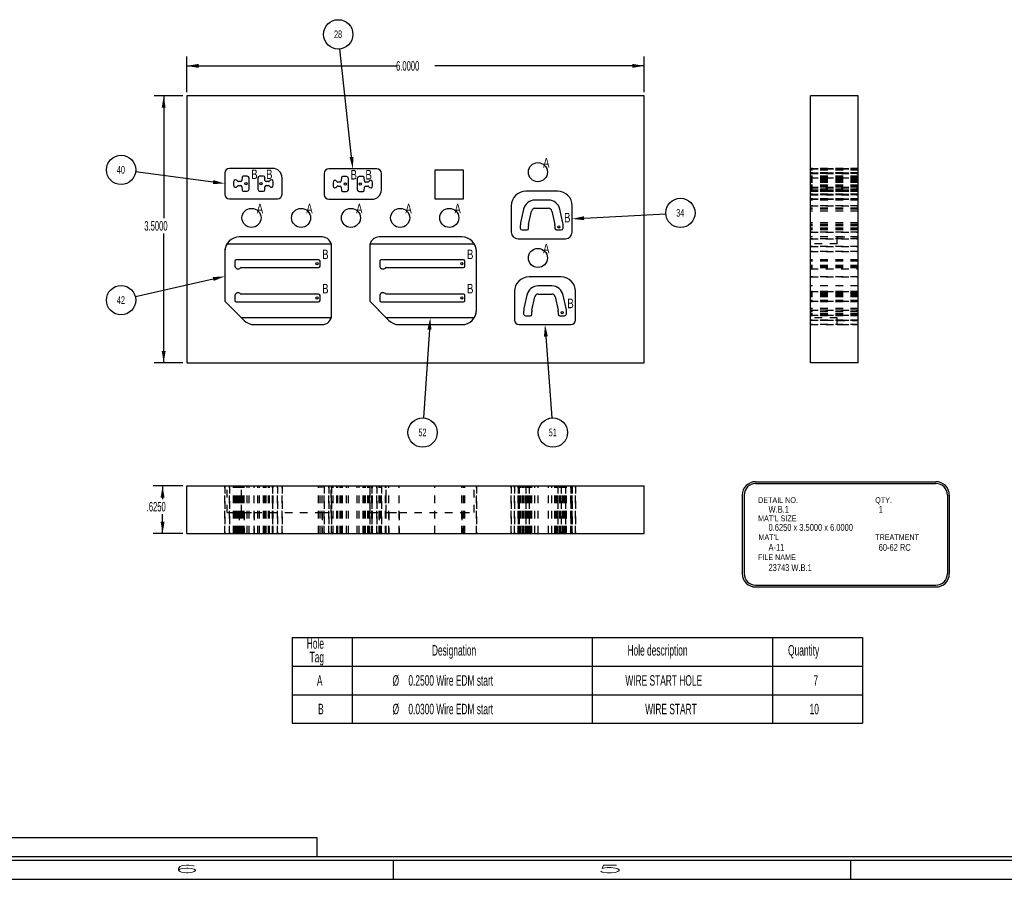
# Model space of a CAD drawing. Header units: inches. Extents: x 1802 to 2468, y -208 to -72.
# Tile 240 of 256: x 2032 to 2045, y -208 to -196. Entities that reach past the tile are written whole.
import ezdxf

# ---------------------------------------------------------------- set-up
doc = ezdxf.new("R2010")
doc.units = ezdxf.units.IN
doc.header["$LTSCALE"] = 0.5
doc.header["$MEASUREMENT"] = 0
doc.linetypes.add('HIDDEN', pattern=[0.225, 0.15, -0.075])
for name, color, linetype in [('SID-M-D', 42, 'Continuous'), ('SID-M-H', 4, 'HIDDEN'), ('SID-M-M', 233, 'Continuous'), ('SID-M-S', 105, 'Continuous')]:
    doc.layers.add(name, color=color, linetype=linetype)
doc.styles.add('R', font='ROMAND.SHX')
doc.styles.add('SLDTEXTSTYLE0', font='TXT', dxfattribs={"width": 0.595745})

# ---------------------------------------------------------------- blocks, each defined once
blk = doc.blocks.new('*U9')
at = {"layer": 'SID-M-S'}
for p, q in [((-34.25, 0), (-30, 0)), ((-30, 0), (-30, -0.25)), ((-34, -0.25), (0, -0.25)), ((-34, -0.3), (0, -0.3)), ((-29, -0.3), (-29, -0.55)), ((-23, -0.3), (-23, -0.55)), ((-34, -0.55), (0, -0.55))]:
    blk.add_line(p, q, dxfattribs=at)
at = {"layer": 'SID-M-D', "style": 'R', "width": 4}
for s, p in [('6', (-31.882, -0.464)), ('5', (-26.327, -0.464))]:
    blk.add_text(s, height=0.1, dxfattribs=at).set_placement(p)

msp = doc.modelspace()

# ---------------------------------------------------------------- linework, layer by layer
at = {"layer": 'SID-M-D'}
for p, q in [((2036.40332, -198.17415), (2036.2493, -196.75712)), ((2034.24144, -197.32286), (2034.24144, -196.85416)), ((2040.24144, -197.32286), (2040.24144, -196.85416)), ((2034.24144, -196.97916), (2036.98744, -196.97916)), ((2040.24144, -196.97916), (2037.49543, -196.97916)), ((2034.19144, -197.37286), (2033.81428, -197.37286)), ((2033.93928, -197.37286), (2033.93928, -198.97764)), ((2034.58678, -198.50242), (2033.57127, -198.3682)), ((2039.4535, -198.97689), (2040.5248, -198.9185)), ((2033.93928, -200.87286), (2033.93928, -199.17608)), ((2034.58939, -199.77423), (2033.56805, -200.00872)), ((2037.42538, -200.43848), (2037.34854, -201.59593)), ((2038.95256, -200.52838), (2039.03055, -201.59602)), ((2034.19144, -200.87286), (2033.81428, -200.87286)), ((2034.19144, -202.48791), (2033.79972, -202.48791)), ((2033.92472, -202.48791), (2033.92472, -202.6603)), ((2033.92472, -203.11291), (2033.92472, -202.85874)), ((2034.19144, -203.11291), (2033.79972, -203.11291))]:
    msp.add_line(p, q, dxfattribs=at)
at = {"layer": 'SID-M-D', "color": 0}
for p, q in [((2035.62378, -204.47551), (2035.62378, -204.85051)), ((2035.62378, -204.47551), (2036.41118, -204.47551)), ((2036.41118, -204.47551), (2036.41118, -204.85051)), ((2036.41118, -204.47551), (2039.56078, -204.47551)), ((2039.56078, -204.47551), (2039.56078, -204.85051)), ((2039.56078, -204.47551), (2041.92299, -204.47551)), ((2041.92299, -204.47551), (2041.92299, -204.85051)), ((2041.92299, -204.47551), (2043.10409, -204.47551)), ((2043.10409, -204.47551), (2043.10409, -204.85051)), ((2035.62378, -204.85051), (2036.41118, -204.85051)), ((2035.62378, -204.85051), (2035.62378, -205.22551)), ((2036.41118, -204.85051), (2039.56078, -204.85051)), ((2036.41118, -204.85051), (2036.41118, -205.22551)), ((2039.56078, -204.85051), (2041.92299, -204.85051)), ((2039.56078, -204.85051), (2039.56078, -205.22551)), ((2041.92299, -204.85051), (2043.10409, -204.85051)), ((2041.92299, -204.85051), (2041.92299, -205.22551)), ((2043.10409, -204.85051), (2043.10409, -205.22551)), ((2035.62378, -205.22551), (2035.62378, -205.60051)), ((2035.62378, -205.22551), (2036.41118, -205.22551)), ((2036.41118, -205.22551), (2036.41118, -205.60051)), ((2036.41118, -205.22551), (2039.56078, -205.22551)), ((2039.56078, -205.22551), (2039.56078, -205.60051)), ((2039.56078, -205.22551), (2041.92299, -205.22551)), ((2041.92299, -205.22551), (2041.92299, -205.60051)), ((2041.92299, -205.22551), (2043.10409, -205.22551)), ((2043.10409, -205.22551), (2043.10409, -205.60051)), ((2035.62378, -205.60051), (2036.41118, -205.60051)), ((2036.41118, -205.60051), (2039.56078, -205.60051)), ((2039.56078, -205.60051), (2041.92299, -205.60051)), ((2041.92299, -205.60051), (2043.10409, -205.60051))]:
    msp.add_line(p, q, dxfattribs=at)
for centre in [(2036.22851, -196.56588), (2033.38056, -198.343), (2040.71688, -198.90803), (2033.38056, -200.05177), (2037.33579, -201.78788), (2039.04456, -201.78788)]:
    msp.add_circle(centre, 0.19237, dxfattribs=at)
at = {"layer": 'SID-M-D'}
for points in [[(2034.24144, -196.97916), (2034.39744, -197.00516), (2034.39744, -196.95316)], [(2040.24144, -196.97916), (2040.08544, -196.95316), (2040.08544, -197.00516)], [(2033.93928, -197.37286), (2033.91328, -197.52886), (2033.96528, -197.52886)], [(2036.42917, -198.17134), (2036.42018, -198.32924), (2036.42917, -198.17134), (2036.37747, -198.17696)], [(2034.59019, -198.47664), (2034.74144, -198.52286), (2034.59019, -198.47664), (2034.58337, -198.52819)], [(2039.45492, -199.00285), (2039.29773, -198.98538), (2039.45492, -199.00285), (2039.45209, -198.95093)], [(2034.58357, -199.74889), (2034.74144, -199.73932), (2034.58357, -199.74889), (2034.59521, -199.79957)], [(2037.39943, -200.43675), (2037.43571, -200.28282), (2037.39943, -200.43675), (2037.45132, -200.4402)], [(2038.92663, -200.53028), (2038.9412, -200.3728), (2038.92663, -200.53028), (2038.97849, -200.52649)], [(2033.93928, -200.87286), (2033.96528, -200.71686), (2033.91328, -200.71686)], [(2033.92472, -202.48791), (2033.89872, -202.64391), (2033.95072, -202.64391)], [(2033.92472, -203.11291), (2033.95072, -202.95691), (2033.89872, -202.95691)]]:
    msp.add_solid(points, dxfattribs=at)
at = {"layer": 'SID-M-H'}
for p, q in [((2043.05015, -198.32286), (2042.42515, -198.32286)), ((2042.42515, -198.32286), (2043.05015, -198.32286)), ((2043.05015, -198.32924), (2042.42515, -198.32924)), ((2042.42515, -198.32924), (2043.05015, -198.32924)), ((2043.05015, -198.34782), (2042.42515, -198.34782)), ((2043.05015, -198.38286), (2042.42515, -198.38286)), ((2042.42515, -198.38286), (2043.05015, -198.38286)), ((2043.05015, -198.38924), (2042.42515, -198.38924)), ((2043.05015, -198.38924), (2042.42515, -198.38924)), ((2042.42515, -198.38924), (2043.05015, -198.38924)), ((2042.42515, -198.38924), (2043.05015, -198.38924)), ((2043.05015, -198.42526), (2042.42515, -198.42526)), ((2043.05015, -198.43164), (2042.42515, -198.43164)), ((2043.05015, -198.43767), (2042.42515, -198.43767)), ((2043.05015, -198.43767), (2042.42515, -198.43767)), ((2043.05015, -198.44405), (2042.42515, -198.44405)), ((2043.05015, -198.44405), (2042.42515, -198.44405)), ((2043.05015, -198.44786), (2042.42515, -198.44786)), ((2042.42515, -198.44786), (2043.05015, -198.44786)), ((2043.05015, -198.44886), (2042.42515, -198.44886)), ((2043.05015, -198.44886), (2042.42515, -198.44886)), ((2043.05015, -198.45524), (2042.42515, -198.45524)), ((2043.05015, -198.45524), (2042.42515, -198.45524)), ((2043.05015, -198.47433), (2042.42515, -198.47433)), ((2043.05015, -198.48071), (2042.42515, -198.48071)), ((2043.05015, -198.48229), (2042.42515, -198.48229)), ((2043.05015, -198.48229), (2042.42515, -198.48229)), ((2043.05015, -198.48837), (2042.42515, -198.48837)), ((2043.05015, -198.48837), (2042.42515, -198.48837)), ((2043.05015, -198.48867), (2042.42515, -198.48867)), ((2043.05015, -198.48867), (2042.42515, -198.48867)), ((2043.05015, -198.49475), (2042.42515, -198.49475)), ((2043.05015, -198.49475), (2042.42515, -198.49475)), ((2043.05015, -198.49697), (2042.42515, -198.49697)), ((2043.05015, -198.50057), (2042.42515, -198.50057)), ((2043.05015, -198.50057), (2042.42515, -198.50057)), ((2043.05015, -198.50335), (2042.42515, -198.50335)), ((2043.05015, -198.50695), (2042.42515, -198.50695)), ((2043.05015, -198.50695), (2042.42515, -198.50695)), ((2043.05015, -198.54514), (2042.42515, -198.54514)), ((2043.05015, -198.54514), (2042.42515, -198.54514)), ((2043.05015, -198.54874), (2042.42515, -198.54874)), ((2043.05015, -198.55152), (2042.42515, -198.55152)), ((2043.05015, -198.55152), (2042.42515, -198.55152)), ((2043.05015, -198.55512), (2042.42515, -198.55512)), ((2043.05015, -198.55735), (2042.42515, -198.55735)), ((2043.05015, -198.55735), (2042.42515, -198.55735)), ((2043.05015, -198.56343), (2042.42515, -198.56343)), ((2043.05015, -198.56343), (2042.42515, -198.56343)), ((2043.05015, -198.56373), (2042.42515, -198.56373)), ((2043.05015, -198.56373), (2042.42515, -198.56373)), ((2043.05015, -198.56981), (2042.42515, -198.56981)), ((2043.05015, -198.56981), (2042.42515, -198.56981)), ((2042.42515, -198.57138), (2043.05015, -198.57138)), ((2042.42515, -198.57776), (2043.05015, -198.57776)), ((2043.05015, -198.59686), (2042.42515, -198.59686)), ((2043.05015, -198.59686), (2042.42515, -198.59686)), ((2043.05015, -198.60324), (2042.42515, -198.60324)), ((2043.05015, -198.60324), (2042.42515, -198.60324)), ((2043.05015, -198.60424), (2042.42515, -198.60424)), ((2042.42515, -198.60424), (2043.05015, -198.60424)), ((2043.05015, -198.60804), (2042.42515, -198.60804)), ((2043.05015, -198.60804), (2042.42515, -198.60804)), ((2043.05015, -198.61442), (2042.42515, -198.61442)), ((2043.05015, -198.61442), (2042.42515, -198.61442)), ((2043.05015, -198.62046), (2042.42515, -198.62046)), ((2043.05015, -198.62288), (2042.42515, -198.62288)), ((2042.42515, -198.62288), (2043.05015, -198.62288)), ((2043.05015, -198.62684), (2042.42515, -198.62684)), ((2043.05015, -198.66286), (2042.42515, -198.66286)), ((2043.05015, -198.66286), (2042.42515, -198.66286)), ((2042.42515, -198.66286), (2043.05015, -198.66286)), ((2042.42515, -198.66286), (2043.05015, -198.66286)), ((2043.05015, -198.66924), (2042.42515, -198.66924)), ((2042.42515, -198.66924), (2043.05015, -198.66924)), ((2043.05015, -198.72282), (2042.42515, -198.72282)), ((2043.05015, -198.72286), (2042.42515, -198.72286)), ((2042.42515, -198.72286), (2043.05015, -198.72286)), ((2043.05015, -198.72924), (2042.42515, -198.72924)), ((2042.42515, -198.72924), (2043.05015, -198.72924)), ((2043.05015, -198.73928), (2042.42515, -198.73928)), ((2043.05015, -198.81288), (2042.42515, -198.81288)), ((2043.05015, -198.81288), (2042.42515, -198.81288)), ((2042.42515, -198.81288), (2043.05015, -198.81288)), ((2042.42515, -198.81288), (2043.05015, -198.81288)), ((2043.05015, -198.84648), (2042.42515, -198.84648)), ((2043.05015, -198.8596), (2042.42515, -198.8596)), ((2043.05015, -198.8596), (2042.42515, -198.8596)), ((2043.05015, -198.88239), (2042.42515, -198.88239)), ((2043.05015, -198.88239), (2042.42515, -198.88239)), ((2043.05015, -199.03541), (2042.42515, -199.03541)), ((2043.05015, -199.03541), (2042.42515, -199.03541)), ((2043.05015, -199.0582), (2042.42515, -199.0582)), ((2043.05015, -199.0582), (2042.42515, -199.0582)), ((2043.05015, -199.07837), (2042.42515, -199.07837)), ((2043.05015, -199.07837), (2042.42515, -199.07837)), ((2043.05015, -199.07837), (2042.42515, -199.07837)), ((2043.05015, -199.07837), (2042.42515, -199.07837)), ((2043.05015, -199.10788), (2042.42515, -199.10788)), ((2043.05015, -199.10788), (2042.42515, -199.10788)), ((2043.05015, -199.11288), (2042.42515, -199.11288)), ((2043.05015, -199.11288), (2042.42515, -199.11288)), ((2043.05015, -199.13148), (2042.42515, -199.13148)), ((2043.05015, -199.15788), (2042.42515, -199.15788)), ((2043.05015, -199.15788), (2042.42515, -199.15788)), ((2042.42515, -199.15788), (2043.05015, -199.15788)), ((2042.42515, -199.15788), (2043.05015, -199.15788)), ((2043.05015, -199.22282), (2042.42515, -199.22282)), ((2043.05015, -199.22286), (2042.42515, -199.22286)), ((2043.05015, -199.24788), (2042.42515, -199.24788)), ((2042.42515, -199.24788), (2043.05015, -199.24788)), ((2042.77515, -199.22282), (2043.05015, -199.22282)), ((2042.77515, -199.31282), (2042.77515, -199.22282)), ((2042.77515, -199.22286), (2043.05015, -199.22286)), ((2042.77515, -199.31282), (2042.42515, -199.31282)), ((2042.77515, -199.31286), (2042.42515, -199.31286)), ((2043.05015, -199.34782), (2042.42515, -199.34782)), ((2042.42515, -199.34782), (2043.05015, -199.34782)), ((2043.05015, -199.34786), (2042.42515, -199.34786)), ((2042.42515, -199.34786), (2043.05015, -199.34786)), ((2043.05015, -199.41282), (2042.42515, -199.41282)), ((2042.42515, -199.41282), (2043.05015, -199.41282)), ((2043.05015, -199.41286), (2042.42515, -199.41286)), ((2042.42515, -199.41286), (2043.05015, -199.41286)), ((2043.05015, -199.52205), (2042.42515, -199.52205)), ((2043.05015, -199.52209), (2042.42515, -199.52209)), ((2043.05015, -199.54065), (2042.42515, -199.54065)), ((2043.05015, -199.54065), (2042.42515, -199.54065)), ((2043.05015, -199.54069), (2042.42515, -199.54069)), ((2043.05015, -199.54069), (2042.42515, -199.54069)), ((2043.05015, -199.59853), (2042.42515, -199.59853)), ((2043.05015, -199.59857), (2042.42515, -199.59857)), ((2043.05015, -199.60565), (2042.42515, -199.60565)), ((2043.05015, -199.60569), (2042.42515, -199.60569)), ((2043.05015, -199.62425), (2042.42515, -199.62425)), ((2043.05015, -199.62429), (2042.42515, -199.62429)), ((2043.05015, -199.62914), (2042.42515, -199.62914)), ((2043.05015, -199.62918), (2042.42515, -199.62918)), ((2042.42515, -199.64213), (2043.05015, -199.64213)), ((2042.42515, -199.64217), (2043.05015, -199.64217)), ((2043.05015, -199.7478), (2042.42515, -199.7478)), ((2042.42515, -199.7478), (2043.05015, -199.7478)), ((2043.05015, -199.8642), (2042.42515, -199.8642)), ((2043.05015, -199.9378), (2042.42515, -199.9378)), ((2043.05015, -199.9378), (2042.42515, -199.9378)), ((2042.42515, -199.9378), (2043.05015, -199.9378)), ((2042.42515, -199.9378), (2043.05015, -199.9378)), ((2043.05015, -199.95351), (2042.42515, -199.95351)), ((2043.05015, -199.95355), (2042.42515, -199.95355)), ((2043.05015, -199.9665), (2042.42515, -199.9665)), ((2043.05015, -199.96654), (2042.42515, -199.96654)), ((2043.05015, -199.97138), (2042.42515, -199.97138)), ((2043.05015, -199.9714), (2042.42515, -199.9714)), ((2043.05015, -199.97142), (2042.42515, -199.97142)), ((2043.05015, -199.98452), (2042.42515, -199.98452)), ((2043.05015, -199.98452), (2042.42515, -199.98452)), ((2043.05015, -199.98998), (2042.42515, -199.98998)), ((2043.05015, -199.99002), (2042.42515, -199.99002)), ((2043.05015, -199.99711), (2042.42515, -199.99711)), ((2043.05015, -199.99715), (2042.42515, -199.99715)), ((2043.05015, -200.00731), (2042.42515, -200.00731)), ((2043.05015, -200.00731), (2042.42515, -200.00731)), ((2043.05015, -200.05498), (2042.42515, -200.05498)), ((2043.05015, -200.05498), (2042.42515, -200.05498)), ((2043.05015, -200.05502), (2042.42515, -200.05502)), ((2043.05015, -200.05502), (2042.42515, -200.05502)), ((2043.05015, -200.06575), (2042.42515, -200.06575)), ((2042.42515, -200.06575), (2043.05015, -200.06575)), ((2043.05015, -200.06579), (2042.42515, -200.06579)), ((2042.42515, -200.06579), (2043.05015, -200.06579)), ((2043.05015, -200.07358), (2042.42515, -200.07358)), ((2043.05015, -200.07362), (2042.42515, -200.07362)), ((2043.05015, -200.16033), (2042.42515, -200.16033)), ((2043.05015, -200.16033), (2042.42515, -200.16033)), ((2043.05015, -200.18282), (2042.42515, -200.18282)), ((2042.42515, -200.18282), (2043.05015, -200.18282)), ((2043.05015, -200.18313), (2042.42515, -200.18313)), ((2043.05015, -200.18313), (2042.42515, -200.18313)), ((2043.05015, -200.20329), (2042.42515, -200.20329)), ((2043.05015, -200.20329), (2042.42515, -200.20329)), ((2043.05015, -200.20329), (2042.42515, -200.20329)), ((2043.05015, -200.20329), (2042.42515, -200.20329)), ((2043.05015, -200.2328), (2042.42515, -200.2328)), ((2043.05015, -200.2328), (2042.42515, -200.2328)), ((2043.05015, -200.2378), (2042.42515, -200.2378)), ((2043.05015, -200.2378), (2042.42515, -200.2378)), ((2043.05015, -200.24786), (2042.42515, -200.24786)), ((2042.42515, -200.24786), (2043.05015, -200.24786)), ((2043.05015, -200.2564), (2042.42515, -200.2564)), ((2042.77515, -200.28282), (2042.42515, -200.28282)), ((2042.77515, -200.28286), (2042.42515, -200.28286)), ((2042.77515, -200.37282), (2042.77515, -200.28282)), ((2043.05015, -200.3128), (2042.42515, -200.3128)), ((2043.05015, -200.3128), (2042.42515, -200.3128)), ((2042.42515, -200.3128), (2043.05015, -200.3128)), ((2042.42515, -200.3128), (2043.05015, -200.3128)), ((2043.05015, -200.31717), (2042.42515, -200.31717)), ((2043.05015, -200.31721), (2042.42515, -200.31721)), ((2043.05015, -200.3728), (2042.42515, -200.3728)), ((2042.42515, -200.3728), (2043.05015, -200.3728)), ((2043.05015, -200.37282), (2042.42515, -200.37282)), ((2043.05015, -200.37286), (2042.42515, -200.37286)), ((2042.77515, -200.31717), (2043.05015, -200.31717)), ((2042.77515, -200.31721), (2043.05015, -200.31721)), ((2042.77515, -200.37286), (2042.77515, -200.37282)), ((2042.77515, -200.37282), (2043.05015, -200.37282)), ((2042.77515, -200.37286), (2043.05015, -200.37286)), ((2034.74144, -203.11291), (2034.74144, -202.48791)), ((2034.74144, -202.48791), (2034.74144, -203.11291)), ((2034.76988, -202.83791), (2034.76988, -202.48791)), ((2034.80144, -203.11291), (2034.80144, -202.48791)), ((2034.80144, -203.11291), (2034.80144, -202.48791)), ((2034.80144, -202.48791), (2034.80144, -203.11291)), ((2034.80144, -202.48791), (2034.80144, -203.11291)), ((2034.85673, -203.11291), (2034.85673, -202.48791)), ((2034.87272, -203.11291), (2034.87272, -202.48791)), ((2034.89132, -203.11291), (2034.89132, -202.48791)), ((2034.89132, -203.11291), (2034.89132, -202.48791)), ((2034.9062, -203.11291), (2034.9062, -202.48791)), ((2034.9062, -203.11291), (2034.9062, -202.48791)), ((2034.92044, -203.11291), (2034.92044, -202.48791)), ((2034.92044, -203.11291), (2034.92044, -202.48791)), ((2034.93144, -203.11291), (2034.93144, -202.48791)), ((2034.94736, -203.11291), (2034.94736, -202.48791)), ((2034.94736, -203.11291), (2034.94736, -202.48791)), ((2034.94892, -203.11291), (2034.94892, -202.48791)), ((2034.94892, -203.11291), (2034.94892, -202.48791)), ((2034.95851, -202.83791), (2034.95851, -202.48791)), ((2034.95904, -203.11291), (2034.95904, -202.48791)), ((2034.95904, -203.11291), (2034.95904, -202.48791)), ((2034.96494, -203.11291), (2034.96494, -202.48791)), ((2034.96494, -203.11291), (2034.96494, -202.48791)), ((2034.96884, -203.11291), (2034.96884, -202.48791)), ((2034.96884, -203.11291), (2034.96884, -202.48791)), ((2034.98239, -203.11291), (2034.98239, -202.48791)), ((2034.98239, -203.11291), (2034.98239, -202.48791)), ((2034.99286, -203.11291), (2034.99286, -202.48791)), ((2035.03533, -203.11291), (2035.03533, -202.48791)), ((2035.03533, -203.11291), (2035.03533, -202.48791)), ((2035.05893, -203.11291), (2035.05893, -202.48791)), ((2035.12721, -203.11291), (2035.12721, -202.48791)), ((2035.17394, -203.11291), (2035.17394, -202.48791)), ((2035.19754, -203.11291), (2035.19754, -202.48791)), ((2035.19754, -203.11291), (2035.19754, -202.48791)), ((2035.25048, -203.11291), (2035.25048, -202.48791)), ((2035.25048, -203.11291), (2035.25048, -202.48791)), ((2035.26403, -203.11291), (2035.26403, -202.48791)), ((2035.26403, -203.11291), (2035.26403, -202.48791)), ((2035.26793, -203.11291), (2035.26793, -202.48791)), ((2035.26793, -203.11291), (2035.26793, -202.48791)), ((2035.28396, -203.11291), (2035.28396, -202.48791)), ((2035.28396, -203.11291), (2035.28396, -202.48791)), ((2035.31243, -203.11291), (2035.31243, -202.48791)), ((2035.31243, -203.11291), (2035.31243, -202.48791)), ((2035.32667, -203.11291), (2035.32667, -202.48791)), ((2035.32667, -203.11291), (2035.32667, -202.48791)), ((2035.36644, -203.11291), (2035.36644, -202.48791)), ((2035.36644, -202.48791), (2035.36644, -203.11291)), ((2035.37614, -203.11291), (2035.37614, -202.48791)), ((2035.43144, -203.11291), (2035.43144, -202.48791)), ((2035.43144, -202.48791), (2035.43144, -203.11291)), ((2035.49144, -203.11291), (2035.49144, -202.48791)), ((2035.49144, -202.48791), (2035.49144, -203.11291)), ((2035.97132, -203.11291), (2035.97132, -202.48791)), ((2035.97132, -203.11291), (2035.97132, -202.48791)), ((2035.97132, -203.11291), (2035.97132, -202.48791)), ((2035.97132, -203.11291), (2035.97132, -202.48791)), ((2035.98992, -203.11291), (2035.98992, -202.48791)), ((2036.01644, -203.11291), (2036.01644, -202.48791)), ((2036.01644, -203.11291), (2036.01644, -202.48791)), ((2036.04518, -203.11291), (2036.04518, -202.48791)), ((2036.04518, -202.48791), (2036.04518, -203.11291)), ((2036.10518, -203.11291), (2036.10518, -202.48791)), ((2036.10518, -203.11291), (2036.10518, -202.48791)), ((2036.10518, -202.48791), (2036.10518, -203.11291)), ((2036.10518, -202.48791), (2036.10518, -203.11291)), ((2036.13644, -202.83791), (2036.13644, -202.48791)), ((2036.14144, -203.11291), (2036.14144, -202.48791)), ((2036.14144, -202.48791), (2036.14144, -203.11291)), ((2036.16047, -203.11291), (2036.16047, -202.48791)), ((2036.20994, -203.11291), (2036.20994, -202.48791)), ((2036.20994, -203.11291), (2036.20994, -202.48791)), ((2036.22418, -203.11291), (2036.22418, -202.48791)), ((2036.22418, -203.11291), (2036.22418, -202.48791)), ((2036.25266, -203.11291), (2036.25266, -202.48791)), ((2036.25266, -203.11291), (2036.25266, -202.48791)), ((2036.26868, -203.11291), (2036.26868, -202.48791)), ((2036.26868, -203.11291), (2036.26868, -202.48791)), ((2036.27258, -203.11291), (2036.27258, -202.48791)), ((2036.27258, -203.11291), (2036.27258, -202.48791)), ((2036.28613, -203.11291), (2036.28613, -202.48791)), ((2036.28613, -203.11291), (2036.28613, -202.48791)), ((2036.33907, -203.11291), (2036.33907, -202.48791)), ((2036.33907, -203.11291), (2036.33907, -202.48791)), ((2036.36267, -203.11291), (2036.36267, -202.48791)), ((2036.47768, -203.11291), (2036.47768, -202.48791)), ((2036.50128, -203.11291), (2036.50128, -202.48791)), ((2036.50128, -203.11291), (2036.50128, -202.48791)), ((2036.55422, -203.11291), (2036.55422, -202.48791)), ((2036.55422, -203.11291), (2036.55422, -202.48791)), ((2036.56777, -203.11291), (2036.56777, -202.48791)), ((2036.56777, -203.11291), (2036.56777, -202.48791)), ((2036.57167, -203.11291), (2036.57167, -202.48791)), ((2036.57167, -203.11291), (2036.57167, -202.48791)), ((2036.5877, -203.11291), (2036.5877, -202.48791)), ((2036.5877, -203.11291), (2036.5877, -202.48791)), ((2036.61617, -203.11291), (2036.61617, -202.48791)), ((2036.61617, -203.11291), (2036.61617, -202.48791)), ((2036.63041, -203.11291), (2036.63041, -202.48791)), ((2036.63041, -203.11291), (2036.63041, -202.48791)), ((2036.6414, -203.11291), (2036.6414, -202.48791)), ((2036.6414, -202.48791), (2036.6414, -203.11291)), ((2036.6464, -202.83791), (2036.6464, -202.48791)), ((2036.67018, -203.11291), (2036.67018, -202.48791)), ((2036.67018, -202.48791), (2036.67018, -203.11291)), ((2036.67988, -203.11291), (2036.67988, -202.48791)), ((2036.73518, -203.11291), (2036.73518, -202.48791)), ((2036.73518, -202.48791), (2036.73518, -203.11291)), ((2036.7664, -203.11291), (2036.7664, -202.48791)), ((2036.77268, -203.11291), (2036.77268, -202.48791)), ((2036.79128, -203.11291), (2036.79128, -202.48791)), ((2036.79128, -203.11291), (2036.79128, -202.48791)), ((2036.79518, -203.11291), (2036.79518, -202.48791)), ((2036.79518, -202.48791), (2036.79518, -203.11291)), ((2036.84733, -203.11291), (2036.84733, -202.48791)), ((2036.84733, -203.11291), (2036.84733, -202.48791)), ((2036.85847, -202.83791), (2036.85847, -202.48791)), ((2036.859, -203.11291), (2036.859, -202.48791)), ((2036.859, -203.11291), (2036.859, -202.48791)), ((2036.89282, -203.11291), (2036.89282, -202.48791)), ((2037.02717, -203.11291), (2037.02717, -202.48791)), ((2037.49773, -203.11291), (2037.49773, -202.48791)), ((2037.8514, -203.11291), (2037.8514, -202.48791)), ((2037.8514, -203.11291), (2037.8514, -202.48791)), ((2037.87128, -203.11291), (2037.87128, -202.48791)), ((2037.87128, -203.11291), (2037.87128, -202.48791)), ((2037.87128, -203.11291), (2037.87128, -202.48791)), ((2037.87128, -203.11291), (2037.87128, -202.48791)), ((2037.87273, -203.11291), (2037.87273, -202.48791)), ((2037.88988, -203.11291), (2037.88988, -202.48791)), ((2038.01295, -202.83791), (2038.01295, -202.48791)), ((2038.0414, -203.11291), (2038.0414, -202.48791)), ((2038.0414, -202.48791), (2038.0414, -203.11291)), ((2038.49773, -203.11291), (2038.49773, -202.48791)), ((2038.49773, -202.48791), (2038.49773, -203.11291)), ((2038.5412, -203.11291), (2038.5412, -202.48791)), ((2038.5412, -202.48791), (2038.5412, -203.11291)), ((2038.58773, -203.11291), (2038.58773, -202.48791)), ((2038.58773, -202.48791), (2038.58773, -203.11291)), ((2038.6012, -203.11291), (2038.6012, -202.48791)), ((2038.6012, -202.48791), (2038.6012, -203.11291)), ((2038.61697, -203.11291), (2038.61697, -202.48791)), ((2038.62159, -203.11291), (2038.62159, -202.48791)), ((2038.64057, -203.11291), (2038.64057, -202.48791)), ((2038.65985, -203.11291), (2038.65985, -202.48791)), ((2038.66043, -203.11291), (2038.66043, -202.48791)), ((2038.66505, -203.11291), (2038.66505, -202.48791)), ((2038.68403, -203.11291), (2038.68403, -202.48791)), ((2038.68773, -203.11291), (2038.68773, -202.48791)), ((2038.68773, -202.48791), (2038.68773, -203.11291)), ((2038.70331, -203.11291), (2038.70331, -202.48791)), ((2038.70557, -203.11291), (2038.70557, -202.48791)), ((2038.72417, -203.11291), (2038.72417, -202.48791)), ((2038.72634, -203.11291), (2038.72634, -202.48791)), ((2038.7312, -203.11291), (2038.7312, -202.48791)), ((2038.7312, -202.48791), (2038.7312, -203.11291)), ((2038.74903, -203.11291), (2038.74903, -202.48791)), ((2038.7646, -203.11291), (2038.7646, -202.48791)), ((2038.76763, -203.11291), (2038.76763, -202.48791)), ((2038.7698, -203.11291), (2038.7698, -202.48791)), ((2038.80806, -203.11291), (2038.80806, -202.48791)), ((2038.80917, -203.11291), (2038.80917, -202.48791)), ((2038.80917, -203.11291), (2038.80917, -202.48791)), ((2038.85263, -203.11291), (2038.85263, -202.48791)), ((2038.85263, -203.11291), (2038.85263, -202.48791)), ((2038.9863, -203.11291), (2038.9863, -202.48791)), ((2038.9863, -203.11291), (2038.9863, -202.48791)), ((2039.02977, -203.11291), (2039.02977, -202.48791)), ((2039.02977, -203.11291), (2039.02977, -202.48791)), ((2039.03087, -203.11291), (2039.03087, -202.48791)), ((2039.06913, -203.11291), (2039.06913, -202.48791)), ((2039.0713, -203.11291), (2039.0713, -202.48791)), ((2039.07434, -203.11291), (2039.07434, -202.48791)), ((2039.0899, -203.11291), (2039.0899, -202.48791)), ((2039.10773, -203.11291), (2039.10773, -202.48791)), ((2039.10773, -202.48791), (2039.10773, -203.11291)), ((2039.1126, -203.11291), (2039.1126, -202.48791)), ((2039.11476, -203.11291), (2039.11476, -202.48791)), ((2039.13336, -203.11291), (2039.13336, -202.48791)), ((2039.13562, -203.11291), (2039.13562, -202.48791)), ((2039.1512, -203.11291), (2039.1512, -202.48791)), ((2039.1512, -202.48791), (2039.1512, -203.11291)), ((2039.1549, -203.11291), (2039.1549, -202.48791)), ((2039.17388, -203.11291), (2039.17388, -202.48791)), ((2039.1785, -203.11291), (2039.1785, -202.48791)), ((2039.17908, -203.11291), (2039.17908, -202.48791)), ((2039.19836, -203.11291), (2039.19836, -202.48791)), ((2039.20773, -203.11291), (2039.20773, -202.48791)), ((2039.20773, -202.48791), (2039.20773, -203.11291)), ((2039.21734, -203.11291), (2039.21734, -202.48791)), ((2039.22196, -203.11291), (2039.22196, -202.48791)), ((2039.2812, -203.11291), (2039.2812, -202.48791)), ((2039.2812, -202.48791), (2039.2812, -203.11291)), ((2039.29773, -203.11291), (2039.29773, -202.48791)), ((2039.29773, -202.48791), (2039.29773, -203.11291)), ((2039.3412, -203.11291), (2039.3412, -202.48791)), ((2039.3412, -202.48791), (2039.3412, -203.11291)), ((2034.76988, -202.83791), (2034.95851, -202.83791)), ((2034.93144, -202.83791), (2034.93144, -203.11291)), ((2034.95851, -202.83791), (2034.99286, -202.83791)), ((2034.99286, -202.83791), (2034.99286, -203.11291)), ((2034.99286, -202.83791), (2035.12721, -202.83791)), ((2035.12721, -202.83791), (2035.12721, -203.11291)), ((2035.12721, -202.83791), (2036.01644, -202.83791)), ((2036.01644, -202.83791), (2036.01644, -203.11291)), ((2036.01644, -202.83791), (2036.13644, -202.83791)), ((2036.01644, -202.83791), (2036.01644, -203.11291)), ((2036.6464, -202.83791), (2036.85847, -202.83791)), ((2036.7664, -202.83791), (2036.7664, -203.11291)), ((2036.85847, -202.83791), (2036.89282, -202.83791)), ((2036.89282, -202.83791), (2036.89282, -203.11291)), ((2036.89282, -202.83791), (2037.02717, -202.83791)), ((2037.02717, -202.83791), (2037.02717, -203.11291)), ((2037.02717, -202.83791), (2037.8514, -202.83791)), ((2037.8514, -202.83791), (2037.8514, -203.11291)), ((2037.8514, -202.83791), (2038.01295, -202.83791)), ((2037.8514, -202.83791), (2037.8514, -203.11291))]:
    msp.add_line(p, q, dxfattribs=at)
at = {"layer": 'SID-M-M'}
for p, q in [((2041.70319, -202.43281), (2044.06918, -202.43281)), ((2041.70319, -202.45781), (2044.06918, -202.45781)), ((2041.52819, -202.60781), (2041.52819, -203.63833)), ((2041.55319, -202.60781), (2041.55319, -203.63833)), ((2044.21918, -202.60781), (2044.21918, -203.63833)), ((2044.24418, -202.60781), (2044.24418, -203.63833)), ((2041.70319, -203.78833), (2044.06918, -203.78833)), ((2041.70319, -203.81333), (2044.06918, -203.81333))]:
    msp.add_line(p, q, dxfattribs=at)
for centre, radius in [((2038.84773, -198.37288), 0.125), ((2035.01893, -198.52286), 0.015), ((2035.21394, -198.52286), 0.015), ((2036.32267, -198.52924), 0.015), ((2036.51768, -198.52924), 0.015), ((2035.09144, -198.97286), 0.125), ((2035.74144, -198.97286), 0.125), ((2036.39518, -198.97286), 0.125), ((2037.0414, -198.97286), 0.125), ((2037.68523, -198.97282), 0.125), ((2039.1224, -199.09148), 0.015), ((2038.84773, -199.4978), 0.125), ((2035.94992, -199.57319), 0.015), ((2037.84988, -199.57315), 0.015), ((2035.94992, -200.02252), 0.015), ((2037.84988, -200.02248), 0.015), ((2039.16586, -200.2164), 0.015)]:
    msp.add_circle(centre, radius, dxfattribs=at)
for centre, radius, start, end in [((2041.70319, -202.60781), 0.175, 90, 180), ((2041.70319, -202.60781), 0.15, 90, 180), ((2044.06918, -202.60781), 0.175, 0, 90), ((2044.06918, -202.60781), 0.15, 0, 90), ((2041.70319, -203.63833), 0.175, 180, 270), ((2041.70319, -203.63833), 0.15, 180, 270), ((2044.06918, -203.63833), 0.15, 270, 0), ((2044.06918, -203.63833), 0.175, 270, 0)]:
    msp.add_arc(centre, radius, start, end, dxfattribs=at)
at = {"layer": 'SID-M-S'}
for p, q in [((2034.24144, -197.37286), (2034.24144, -200.87286)), ((2040.24144, -197.37286), (2034.24144, -197.37286)), ((2040.24144, -200.87286), (2040.24144, -197.37286)), ((2042.42515, -200.87286), (2042.42515, -197.37286)), ((2043.05015, -197.37286), (2042.42515, -197.37286)), ((2043.05015, -200.87286), (2043.05015, -197.37286)), ((2035.36644, -198.32286), (2034.80144, -198.32286)), ((2035.36644, -198.32286), (2034.80144, -198.32286)), ((2036.73518, -198.32924), (2036.10518, -198.32924)), ((2036.73518, -198.32924), (2036.10518, -198.32924)), ((2037.87273, -198.34782), (2037.49773, -198.34782)), ((2037.49773, -198.34782), (2037.49773, -198.72282)), ((2037.87273, -198.72282), (2037.87273, -198.34782)), ((2034.74144, -198.38286), (2034.74144, -198.66286)), ((2034.74144, -198.38286), (2034.74144, -198.66286)), ((2034.85673, -198.50057), (2034.85673, -198.54514)), ((2034.94892, -198.49697), (2034.92044, -198.49697)), ((2034.96884, -198.43767), (2034.96494, -198.48229)), ((2035.03533, -198.42526), (2034.98239, -198.42526)), ((2035.05893, -198.59686), (2035.05893, -198.44886)), ((2035.17394, -198.44886), (2035.17394, -198.59686)), ((2035.25048, -198.42526), (2035.19754, -198.42526)), ((2035.26793, -198.48229), (2035.26403, -198.43767)), ((2035.31243, -198.49697), (2035.28396, -198.49697)), ((2035.37614, -198.54514), (2035.37614, -198.50057)), ((2035.49144, -198.66286), (2035.49144, -198.44786)), ((2035.49144, -198.66286), (2035.49144, -198.44786)), ((2036.04518, -198.38924), (2036.04518, -198.66924)), ((2036.04518, -198.38924), (2036.04518, -198.66924)), ((2036.27258, -198.44405), (2036.26868, -198.48867)), ((2036.33907, -198.43164), (2036.28613, -198.43164)), ((2036.36267, -198.60324), (2036.36267, -198.45524)), ((2036.47768, -198.45524), (2036.47768, -198.60324)), ((2036.55422, -198.43164), (2036.50128, -198.43164)), ((2036.57167, -198.48867), (2036.56777, -198.44405)), ((2036.79518, -198.60424), (2036.79518, -198.38924)), ((2036.79518, -198.60424), (2036.79518, -198.38924)), ((2034.92044, -198.54874), (2034.94892, -198.54874)), ((2034.96494, -198.56343), (2034.96884, -198.60804)), ((2034.98239, -198.62046), (2035.03533, -198.62046)), ((2035.19754, -198.62046), (2035.25048, -198.62046)), ((2035.26403, -198.60804), (2035.26793, -198.56343)), ((2035.28396, -198.54874), (2035.31243, -198.54874)), ((2036.16047, -198.50695), (2036.16047, -198.55152)), ((2036.25266, -198.50335), (2036.22418, -198.50335)), ((2036.22418, -198.55512), (2036.25266, -198.55512)), ((2036.26868, -198.56981), (2036.27258, -198.61442)), ((2036.28613, -198.62684), (2036.33907, -198.62684)), ((2036.50128, -198.62684), (2036.55422, -198.62684)), ((2036.56777, -198.61442), (2036.57167, -198.56981)), ((2036.61617, -198.50335), (2036.5877, -198.50335)), ((2036.5877, -198.55512), (2036.61617, -198.55512)), ((2036.67988, -198.55152), (2036.67988, -198.50695)), ((2039.10773, -198.62288), (2038.68773, -198.62288)), ((2039.10773, -198.62288), (2038.68773, -198.62288)), ((2034.80144, -198.72286), (2035.43144, -198.72286)), ((2034.80144, -198.72286), (2035.43144, -198.72286)), ((2036.10518, -198.72924), (2036.67018, -198.72924)), ((2036.10518, -198.72924), (2036.67018, -198.72924)), ((2037.49773, -198.72282), (2037.87273, -198.72282)), ((2038.9863, -198.73928), (2038.80917, -198.73928)), ((2038.49773, -198.81288), (2038.49773, -199.15788)), ((2038.49773, -198.81288), (2038.49773, -199.15788)), ((2038.65985, -198.8596), (2038.62159, -199.03541)), ((2038.72634, -199.0582), (2038.7646, -198.88239)), ((2038.80917, -198.84648), (2038.9863, -198.84648)), ((2039.03087, -198.88239), (2039.06913, -199.0582)), ((2039.17388, -199.03541), (2039.13562, -198.8596)), ((2039.29773, -199.15788), (2039.29773, -198.81288)), ((2039.29773, -199.15788), (2039.29773, -198.81288)), ((2038.61697, -199.07837), (2038.61697, -199.10788)), ((2038.64057, -199.13148), (2038.70557, -199.13148)), ((2038.72417, -199.11288), (2038.72417, -199.07837)), ((2039.0713, -199.07837), (2039.0713, -199.11288)), ((2039.0899, -199.13148), (2039.1549, -199.13148)), ((2039.1785, -199.10788), (2039.1785, -199.07837)), ((2036.01644, -199.22286), (2034.93144, -199.22286)), ((2037.8514, -199.22282), (2036.7664, -199.22282)), ((2038.58773, -199.24788), (2039.20773, -199.24788)), ((2038.58773, -199.24788), (2039.20773, -199.24788)), ((2034.76988, -199.31286), (2036.13644, -199.31286)), ((2036.14144, -200.24786), (2036.14144, -199.34786)), ((2036.14144, -200.24786), (2036.14144, -199.34786)), ((2036.6414, -199.34782), (2036.6414, -200.06575)), ((2036.6414, -199.34782), (2036.6414, -200.06575)), ((2036.6464, -199.31282), (2038.01295, -199.31282)), ((2034.74144, -199.41286), (2034.74144, -200.06579)), ((2034.74144, -199.41286), (2034.74144, -200.06579)), ((2035.97132, -199.52209), (2034.89132, -199.52209)), ((2037.87128, -199.52205), (2036.79128, -199.52205)), ((2038.0414, -200.18282), (2038.0414, -199.41282)), ((2038.0414, -200.18282), (2038.0414, -199.41282)), ((2034.87272, -199.54069), (2034.87272, -199.59857)), ((2034.95904, -199.62429), (2035.97132, -199.62429)), ((2035.98992, -199.60569), (2035.98992, -199.54069)), ((2036.77268, -199.54065), (2036.77268, -199.59853)), ((2036.859, -199.62425), (2037.87128, -199.62425)), ((2037.88988, -199.60565), (2037.88988, -199.54065)), ((2039.1512, -199.7478), (2038.7312, -199.7478)), ((2039.1512, -199.7478), (2038.7312, -199.7478)), ((2039.02977, -199.8642), (2038.85263, -199.8642)), ((2034.87272, -199.99715), (2034.87272, -200.05502)), ((2035.97132, -199.97142), (2034.95904, -199.97142)), ((2035.98992, -200.05502), (2035.98992, -199.99002)), ((2036.77268, -199.99711), (2036.77268, -200.05498)), ((2037.87128, -199.97138), (2036.859, -199.97138)), ((2037.88988, -200.05498), (2037.88988, -199.98998)), ((2038.5412, -199.9378), (2038.5412, -200.3128)), ((2038.5412, -199.9378), (2038.5412, -200.3128)), ((2038.70331, -199.98452), (2038.66505, -200.16033)), ((2038.7698, -200.18313), (2038.80806, -200.00731)), ((2038.85263, -199.9714), (2039.02977, -199.9714)), ((2039.07434, -200.00731), (2039.1126, -200.18313)), ((2039.21734, -200.16033), (2039.17908, -199.98452)), ((2039.3412, -200.3128), (2039.3412, -199.9378)), ((2039.3412, -200.3128), (2039.3412, -199.9378)), ((2034.74144, -200.06579), (2034.99286, -200.31721)), ((2034.74144, -200.06579), (2034.95851, -200.28286)), ((2034.89132, -200.07362), (2035.97132, -200.07362)), ((2036.6414, -200.06575), (2036.89282, -200.31717)), ((2036.6414, -200.06575), (2036.85847, -200.28282)), ((2036.79128, -200.07358), (2037.87128, -200.07358)), ((2036.13644, -200.28286), (2034.95851, -200.28286)), ((2038.01295, -200.28282), (2036.85847, -200.28282)), ((2038.66043, -200.20329), (2038.66043, -200.2328)), ((2038.68403, -200.2564), (2038.74903, -200.2564)), ((2038.76763, -200.2378), (2038.76763, -200.20329)), ((2039.11476, -200.20329), (2039.11476, -200.2378)), ((2039.13336, -200.2564), (2039.19836, -200.2564)), ((2039.22196, -200.2328), (2039.22196, -200.20329)), ((2035.12721, -200.37286), (2036.01644, -200.37286)), ((2037.02717, -200.37282), (2037.8514, -200.37282)), ((2038.6012, -200.3728), (2039.2812, -200.3728)), ((2038.6012, -200.3728), (2039.2812, -200.3728)), ((2034.24144, -200.87286), (2040.24144, -200.87286)), ((2043.05015, -200.87286), (2042.42515, -200.87286)), ((2034.24144, -202.48791), (2040.24144, -202.48791)), ((2034.24144, -203.11291), (2034.24144, -202.48791)), ((2040.24144, -203.11291), (2040.24144, -202.48791)), ((2034.24144, -203.11291), (2040.24144, -203.11291))]:
    msp.add_line(p, q, dxfattribs=at)
for centre, radius, start, end in [((2034.80144, -198.38286), 0.06, 90, 180), ((2034.80144, -198.38286), 0.06, 90, 180), ((2035.36644, -198.44786), 0.125, 0, 90), ((2035.36644, -198.44786), 0.125, 0, 90), ((2036.10518, -198.38924), 0.06, 90, 180), ((2036.10518, -198.38924), 0.06, 90, 180), ((2036.73518, -198.38924), 0.06, 0, 90), ((2036.73518, -198.38924), 0.06, 0, 90), ((2034.88297, -198.50057), 0.02624, 27.717748, 180), ((2034.92044, -198.48089), 0.01609, 207.717748, 270), ((2034.94892, -198.48089), 0.01609, 270, 355), ((2034.98239, -198.43886), 0.0136, 90, 175), ((2035.03533, -198.44886), 0.0236, 0, 90), ((2035.19754, -198.44886), 0.0236, 90, 180), ((2035.25048, -198.43886), 0.0136, 5, 90), ((2035.28396, -198.48089), 0.01609, 185, 270), ((2035.31243, -198.48089), 0.01609, 270, 332.282252), ((2035.3499, -198.50057), 0.02624, 0, 152.282252), ((2036.18671, -198.50695), 0.02624, 27.717748, 180), ((2036.22418, -198.48726), 0.01609, 207.717748, 270), ((2036.25266, -198.48726), 0.01609, 270, 355), ((2036.28613, -198.44524), 0.0136, 90, 175), ((2036.33907, -198.45524), 0.0236, 0, 90), ((2036.50128, -198.45524), 0.0236, 90, 180), ((2036.55422, -198.44524), 0.0136, 5, 90), ((2036.5877, -198.48726), 0.01609, 185, 270), ((2036.61617, -198.48726), 0.01609, 270, 332.282252), ((2036.65364, -198.50695), 0.02624, 0, 152.282252), ((2034.88297, -198.54514), 0.02624, 180, 332.282252), ((2034.92044, -198.56483), 0.01609, 90, 152.282252), ((2034.94892, -198.56483), 0.01609, 5, 90), ((2034.98239, -198.60686), 0.0136, 185, 270), ((2035.03533, -198.59686), 0.0236, 270, 0), ((2035.19754, -198.59686), 0.0236, 180, 270), ((2035.25048, -198.60686), 0.0136, 270, 355), ((2035.28396, -198.56483), 0.01609, 90, 175), ((2035.31243, -198.56483), 0.01609, 27.717748, 90), ((2035.3499, -198.54514), 0.02624, 207.717748, 0), ((2036.18671, -198.55152), 0.02624, 180, 332.282252), ((2036.22418, -198.57121), 0.01609, 90, 152.282252), ((2036.25266, -198.57121), 0.01609, 5, 90), ((2036.28613, -198.61324), 0.0136, 185, 270), ((2036.33907, -198.60324), 0.0236, 270, 0), ((2036.50128, -198.60324), 0.0236, 180, 270), ((2036.55422, -198.61324), 0.0136, 270, 355), ((2036.5877, -198.57121), 0.01609, 90, 175), ((2036.61617, -198.57121), 0.01609, 27.717748, 90), ((2036.65364, -198.55152), 0.02624, 207.717748, 0), ((2036.67018, -198.60424), 0.125, 270, 0), ((2036.67018, -198.60424), 0.125, 270, 0), ((2038.68773, -198.81288), 0.19, 90, 180), ((2038.68773, -198.81288), 0.19, 90, 180), ((2039.10773, -198.81288), 0.19, 0, 90), ((2039.10773, -198.81288), 0.19, 0, 90), ((2034.80144, -198.66286), 0.06, 180, 270), ((2034.80144, -198.66286), 0.06, 180, 270), ((2035.43144, -198.66286), 0.06, 270, 0), ((2035.43144, -198.66286), 0.06, 270, 0), ((2036.10518, -198.66924), 0.06, 180, 270), ((2036.10518, -198.66924), 0.06, 180, 270), ((2038.80917, -198.89209), 0.15281, 90, 167.722994), ((2038.9863, -198.89209), 0.15281, 12.277006, 90), ((2038.80917, -198.89209), 0.04561, 90, 167.722994), ((2038.9863, -198.89209), 0.04561, 12.277006, 90), ((2038.81899, -199.07837), 0.20203, 167.722994, 180), ((2038.64057, -199.10788), 0.0236, 180, 270), ((2038.70557, -199.11288), 0.0186, 270, 0), ((2038.81899, -199.07837), 0.09483, 167.722994, 180), ((2038.97647, -199.07837), 0.09483, 0, 12.277006), ((2039.0899, -199.11288), 0.0186, 180, 270), ((2039.1549, -199.10788), 0.0236, 270, 0), ((2038.97647, -199.07837), 0.20203, 0, 12.277006), ((2034.93144, -199.41286), 0.19, 90, 180), ((2036.01644, -199.34786), 0.125, 0, 90), ((2036.7664, -199.34782), 0.125, 90, 180), ((2037.8514, -199.41282), 0.19, 0, 90), ((2038.58773, -199.15788), 0.09, 180, 270), ((2038.58773, -199.15788), 0.09, 180, 270), ((2039.20773, -199.15788), 0.09, 270, 0), ((2039.20773, -199.15788), 0.09, 270, 0), ((2034.93144, -199.41286), 0.19, 148.243136, 180), ((2036.01644, -199.34786), 0.125, 0, 16.260205), ((2036.7664, -199.34782), 0.125, 163.739795, 180), ((2037.8514, -199.41282), 0.19, 0, 31.756864), ((2034.89132, -199.54069), 0.0186, 90, 180), ((2035.97132, -199.54069), 0.0186, 0, 90), ((2036.79128, -199.54065), 0.0186, 90, 180), ((2037.87128, -199.54065), 0.0186, 0, 90), ((2034.91632, -199.59857), 0.0436, 180, 315.40429), ((2034.95904, -199.64069), 0.0164, 90, 135.40429), ((2035.97132, -199.60569), 0.0186, 270, 0), ((2036.81628, -199.59853), 0.0436, 180, 315.40429), ((2036.859, -199.64065), 0.0164, 90, 135.40429), ((2037.87128, -199.60565), 0.0186, 270, 0), ((2038.7312, -199.9378), 0.19, 90, 180), ((2038.7312, -199.9378), 0.19, 90, 180), ((2039.1512, -199.9378), 0.19, 0, 90), ((2039.1512, -199.9378), 0.19, 0, 90), ((2038.85263, -200.01701), 0.15281, 90, 167.722994), ((2039.02977, -200.01701), 0.15281, 12.277006, 90), ((2034.91632, -199.99715), 0.0436, 44.59571, 180), ((2034.95904, -199.95502), 0.0164, 224.59571, 270), ((2035.97132, -199.99002), 0.0186, 0, 90), ((2036.81628, -199.99711), 0.0436, 44.59571, 180), ((2036.859, -199.95498), 0.0164, 224.59571, 270), ((2037.87128, -199.98998), 0.0186, 0, 90), ((2038.85263, -200.01701), 0.04561, 90, 167.722994), ((2039.02977, -200.01701), 0.04561, 12.277006, 90), ((2034.89132, -200.05502), 0.0186, 180, 270), ((2035.97132, -200.05502), 0.0186, 270, 0), ((2036.79128, -200.05498), 0.0186, 180, 270), ((2037.87128, -200.05498), 0.0186, 270, 0), ((2038.86246, -200.20329), 0.20203, 167.722994, 180), ((2039.01994, -200.20329), 0.20203, 0, 12.277006), ((2036.01644, -200.24786), 0.125, 270, 0), ((2036.01644, -200.24786), 0.125, 343.739795, 0), ((2037.8514, -200.18282), 0.19, 270, 0), ((2037.8514, -200.18282), 0.19, 328.243136, 0), ((2038.68403, -200.2328), 0.0236, 180, 270), ((2038.74903, -200.2378), 0.0186, 270, 0), ((2038.86246, -200.20329), 0.09483, 167.722994, 180), ((2039.01994, -200.20329), 0.09483, 0, 12.277006), ((2039.13336, -200.2378), 0.0186, 180, 270), ((2039.19836, -200.2328), 0.0236, 270, 0), ((2035.12721, -200.18286), 0.19, 225, 270), ((2037.02717, -200.18282), 0.19, 225, 270), ((2038.6012, -200.3128), 0.06, 180, 270), ((2038.6012, -200.3128), 0.06, 180, 270), ((2039.2812, -200.3128), 0.06, 270, 0), ((2039.2812, -200.3128), 0.06, 270, 0)]:
    msp.add_arc(centre, radius, start, end, dxfattribs=at)

# ---------------------------------------------------------------- block references
at = {"layer": 'SID-M-D'}
msp.add_blockref('*U9', (2065.94756, -207.09685), dxfattribs=at)

# ---------------------------------------------------------------- texts
at = {"layer": 'SID-M-D', "style": 'SLDTEXTSTYLE0', "width": 0.75}
for s, height, p in [('A', 0.125, (2038.91614, -198.31318)), ('B', 0.125, (2035.08734, -198.46316)), ('B', 0.125, (2035.28234, -198.46316)), ('B', 0.125, (2036.39108, -198.46953)), ('B', 0.125, (2036.58608, -198.46953)), ('A', 0.125, (2035.15984, -198.91316)), ('A', 0.125, (2035.80984, -198.91316)), ('A', 0.125, (2036.46358, -198.91316)), ('A', 0.125, (2037.1098, -198.91316)), ('A', 0.125, (2037.75364, -198.91312)), ('B', 0.125, (2039.1908, -199.03178)), ('B', 0.125, (2036.01832, -199.51349)), ('B', 0.125, (2037.91828, -199.51345)), ('A', 0.125, (2038.91614, -199.4381)), ('B', 0.125, (2036.01832, -199.96282)), ('B', 0.125, (2037.91828, -199.96278)), ('B', 0.125, (2039.23427, -200.1567)), ('DETAIL NO.', 0.075, (2041.73607, -202.71061)), ('QTY.', 0.075, (2043.27231, -202.71061)), ('W.B.1', 0.09, (2041.87301, -202.83988)), ('1', 0.09, (2043.31804, -202.83988)), ("MAT'L SIZE", 0.075, (2041.73607, -202.95071)), ('0.6250 x 3.5000 x 6.0000', 0.09, (2041.87301, -203.07669)), ("MAT'L", 0.075, (2041.7407, -203.19688)), ('TREATMENT', 0.075, (2043.27231, -203.19688)), ('A-11', 0.09, (2041.87301, -203.33793)), ('60-62 RC', 0.09, (2043.31804, -203.339)), ('FILE NAME', 0.075, (2041.73478, -203.46101)), ('23743 W.B.1', 0.09, (2041.87301, -203.60403))]:
    msp.add_text(s, height=height, dxfattribs=at).set_placement(p)
at = {"layer": 'SID-M-D', "color": 0, "style": 'SLDTEXTSTYLE0'}
for s, insert, char_height, attachment_point in [('28', (2036.2265, -196.51477), 0.1, 2), ('40', (2033.37855, -198.2919), 0.1, 2), ('34', (2040.71487, -198.85693), 0.1, 2), ('42', (2033.37855, -200.00067), 0.1, 2), ('52', (2037.33378, -201.73678), 0.1, 2), ('51', (2039.04255, -201.73678), 0.1, 2), ('Hole', (2035.81643, -204.48538), 0.137795, 1), ('Designation', (2037.45767, -204.57447), 0.1377953, 1), ('Hole description', (2040.02325, -204.57447), 0.1377953, 1), ('Quantity', (2042.12905, -204.57447), 0.137795, 1), ('Tag', (2035.85375, -204.66356), 0.137795, 1), ('A', (2035.94954, -204.96989), 0.1378, 1), ('%%c', (2036.94143, -204.96989), 0.137795, 1), ('0.2500 Wire EDM start', (2037.14924, -204.96989), 0.1377953, 1), ('WIRE START HOLE', (2039.99492, -204.96989), 0.1377953, 1), ('7', (2042.46263, -204.96989), 0.1378, 1), ('B', (2035.96475, -205.34489), 0.1378, 1), ('%%c', (2036.94143, -205.34489), 0.137795, 1), ('0.0300 Wire EDM start', (2037.14924, -205.34489), 0.1377953, 1), ('WIRE START', (2040.25463, -205.34489), 0.137795, 1), ('10', (2042.41173, -205.34489), 0.137795, 1)]:
    msp.add_mtext(s, dxfattribs=dict(at, insert=insert, char_height=char_height, attachment_point=attachment_point))
at = {"layer": 'SID-M-D', "char_height": 0.125, "attachment_point": 1, "style": 'SLDTEXTSTYLE0'}
for s, insert in [('6.0000', (2036.98744, -196.91724)), ('3.5000', (2033.68529, -199.01495)), ('.6250', (2033.71691, -202.6976))]:
    msp.add_mtext(s, dxfattribs=dict(at, insert=insert))

doc.saveas('drawing.dxf')
